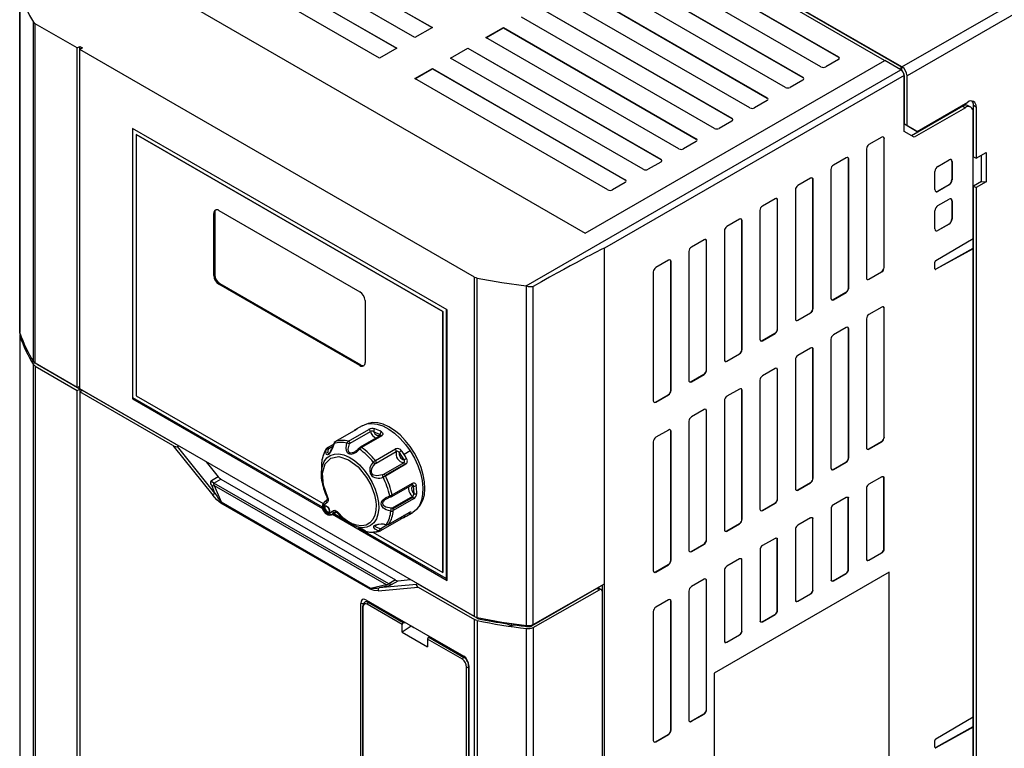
# Model space of a CAD drawing. Header units: millimetres. Extents: x 0 to 838, y 0 to 648.
# Tile 13 of 15: x 586 to 724, y 407 to 509. Entities that reach past the tile are written whole.
import ezdxf

# ---------------------------------------------------------------- set-up
doc = ezdxf.new("R2010")
doc.units = ezdxf.units.MM
doc.header["$LTSCALE"] = 3

msp = doc.modelspace()

# ---------------------------------------------------------------- linework, layer by layer
for p, q in [((709.253, 502.133), (639.25, 542.545)), ((639.25, 542.514), (709.253, 502.102)), ((706.838, 503.037), (640.812, 541.153)), ((709.253, 502.133), (756.276, 529.278)), ((756.958, 528.039), (709.96, 500.908)), ((616.951, 523.141), (643.821, 507.629)), ((616.951, 523.11), (643.794, 507.614)), ((641.396, 506.229), (614.526, 521.741)), ((612.001, 520.283), (638.871, 504.772)), ((612.001, 520.252), (638.844, 504.756)), ((636.446, 503.371), (609.576, 518.883)), ((673.52, 519.059), (700.39, 503.547)), ((673.52, 519.028), (700.39, 503.516)), ((697.964, 502.147), (671.094, 517.659)), ((599.093, 517.073), (665.123, 478.955)), ((668.57, 516.201), (695.44, 500.69)), ((668.57, 516.17), (695.44, 500.659)), ((693.014, 499.289), (666.144, 514.801)), ((663.62, 513.344), (690.49, 497.832)), ((663.62, 513.313), (690.49, 497.801)), ((586.328, 512.436), (586.328, 465.121)), ((586.348, 465.007), (586.348, 512.359)), ((688.065, 496.432), (661.195, 511.944)), ((658.67, 510.487), (685.54, 494.975)), ((658.67, 510.455), (685.54, 494.944)), ((683.115, 493.575), (656.245, 509.086)), ((588.262, 461.028), (588.262, 508.383)), ((594.348, 504.79), (588.496, 508.168)), ((588.496, 460.813), (588.496, 508.168)), ((643.821, 507.629), (641.396, 506.229)), ((651.295, 506.229), (653.721, 507.629)), ((651.322, 506.213), (653.721, 507.598)), ((653.721, 507.629), (680.591, 492.117)), ((653.721, 507.598), (653.721, 507.629)), ((653.721, 507.598), (680.591, 492.086)), ((678.165, 490.717), (651.295, 506.229)), ((594.348, 504.79), (594.702, 504.994)), ((594.702, 504.994), (595.055, 504.79)), ((594.702, 504.586), (594.702, 504.994)), ((594.348, 457.435), (594.348, 504.79)), ((595.055, 504.79), (594.702, 504.586)), ((649.698, 472.837), (594.702, 504.586)), ((594.702, 457.231), (594.702, 504.586)), ((638.871, 504.772), (636.446, 503.371)), ((646.345, 503.371), (648.771, 504.772)), ((646.372, 503.356), (648.771, 504.741)), ((648.771, 504.772), (675.641, 489.26)), ((648.771, 504.741), (648.771, 504.772)), ((648.771, 504.741), (675.641, 489.229)), ((700.39, 503.516), (700.39, 503.547)), ((673.215, 487.86), (646.345, 503.371)), ((665.123, 478.955), (706.842, 503.039)), ((700.39, 503.167), (698.622, 502.147)), ((709.087, 501.743), (706.842, 503.039)), ((708.859, 501.874), (709.253, 502.102)), ((709.253, 501.615), (709.253, 502.102)), ((641.396, 500.514), (643.821, 501.914)), ((641.423, 500.499), (643.821, 501.883)), ((643.821, 501.914), (670.691, 486.403)), ((643.821, 501.883), (643.821, 501.914)), ((643.821, 501.883), (670.691, 486.371)), ((656.883, 471.606), (709.087, 501.743)), ((709.536, 500.965), (667.817, 476.881)), ((709.253, 501.615), (709.278, 501.583)), ((709.536, 493.151), (709.536, 500.965)), ((709.96, 493.967), (709.96, 500.908)), ((668.266, 485.002), (641.396, 500.514)), ((695.44, 500.31), (693.672, 499.289)), ((695.44, 500.659), (695.44, 500.69)), ((709.607, 500.704), (709.536, 500.663)), ((709.607, 494.171), (709.607, 500.704)), ((690.49, 497.453), (688.722, 496.432)), ((690.49, 497.801), (690.49, 497.832)), ((717.739, 496.661), (710.597, 492.538)), ((711.375, 493.151), (718.446, 497.233)), ((717.739, 496.661), (718.092, 496.457)), ((718.842, 496.531), (718.488, 496.735)), ((719.223, 489.591), (719.223, 496.783)), ((719.223, 496.783), (719.577, 496.579)), ((718.092, 496.457), (710.95, 492.334)), ((719.153, 478.232), (719.153, 495.851)), ((719.577, 496.579), (719.577, 489.394)), ((685.54, 494.595), (683.773, 493.575)), ((685.54, 494.944), (685.54, 494.975)), ((709.607, 494.171), (709.96, 493.967)), ((709.744, 494.092), (709.607, 494.171)), ((709.744, 494.087), (709.744, 494.092)), ((709.744, 494.092), (709.748, 494.09)), ((709.748, 494.09), (709.744, 494.087)), ((709.748, 494.09), (711.021, 493.355)), ((709.96, 493.967), (711.375, 493.151)), ((645.896, 468.251), (602.056, 493.559)), ((602.056, 493.559), (602.056, 455.835)), ((602.07, 456.007), (602.07, 493.551)), ((602.551, 492.702), (602.565, 492.71)), ((645.26, 468.046), (602.551, 492.702)), ((602.551, 492.702), (602.551, 456.284)), ((602.565, 492.71), (645.274, 468.055)), ((710.95, 492.334), (709.536, 493.151)), ((711.021, 493.355), (711.375, 493.151)), ((680.591, 491.738), (678.823, 490.717)), ((680.591, 492.086), (680.591, 492.117)), ((706.425, 492.335), (704.657, 491.314)), ((706.751, 474.182), (706.751, 492.146)), ((706.751, 492.146), (706.778, 492.13)), ((706.778, 474.166), (706.778, 492.13)), ((704.303, 490.702), (704.303, 472.738)), ((719.577, 489.394), (720.991, 490.21)), ((720.355, 486.175), (720.355, 489.843)), ((720.991, 490.21), (720.991, 486.127)), ((675.641, 488.88), (673.873, 487.86)), ((675.641, 489.229), (675.641, 489.26)), ((701.475, 489.477), (699.707, 488.457)), ((701.802, 471.325), (701.802, 489.288)), ((701.802, 489.288), (701.829, 489.273)), ((701.829, 471.309), (701.829, 489.273)), ((714.265, 488.275), (715.82, 489.173)), ((716.207, 488.949), (716.207, 486.418)), ((716.207, 488.949), (716.234, 488.934)), ((716.234, 488.934), (716.234, 486.403)), ((719.223, 489.591), (719.577, 489.394)), ((699.354, 487.844), (699.354, 469.88)), ((713.85, 485.026), (713.85, 487.557)), ((670.691, 486.023), (668.923, 485.002)), ((670.691, 486.371), (670.691, 486.403)), ((696.525, 486.62), (694.758, 485.599)), ((696.852, 468.467), (696.852, 486.431)), ((696.852, 486.431), (696.879, 486.416)), ((696.879, 468.452), (696.879, 486.416)), ((715.793, 485.701), (714.238, 484.802)), ((715.82, 485.685), (714.265, 484.787)), ((715.793, 485.701), (715.82, 485.685)), ((716.207, 486.418), (716.234, 486.403)), ((720.355, 486.175), (719.223, 485.522)), ((720.991, 486.127), (719.577, 485.311)), ((720.355, 486.175), (720.991, 486.127)), ((694.404, 484.987), (694.404, 467.023)), ((714.238, 484.802), (714.265, 484.787)), ((719.223, 404.67), (719.223, 485.522)), ((719.223, 485.522), (719.577, 485.311)), ((719.577, 485.311), (719.577, 404.474)), ((691.576, 483.762), (689.808, 482.742)), ((691.902, 465.61), (691.902, 483.574)), ((691.902, 483.574), (691.929, 483.558)), ((691.929, 465.594), (691.929, 483.558)), ((714.265, 482.805), (715.82, 483.702)), ((716.207, 483.479), (716.207, 480.947)), ((716.207, 483.479), (716.234, 483.463)), ((716.234, 483.463), (716.234, 480.932)), ((613.37, 481.72), (613.511, 481.802)), ((613.37, 473.065), (613.37, 481.72)), ((613.511, 481.802), (613.511, 473.147)), ((614.077, 482.129), (633.734, 470.781)), ((689.454, 482.129), (689.454, 464.165)), ((713.85, 479.555), (713.85, 482.087)), ((686.626, 480.905), (684.858, 479.884)), ((686.952, 462.752), (686.952, 480.716)), ((686.952, 480.716), (686.979, 480.701)), ((686.979, 462.737), (686.979, 480.701)), ((715.793, 480.23), (714.238, 479.332)), ((715.82, 480.214), (714.265, 479.316)), ((715.793, 480.23), (715.82, 480.214)), ((716.207, 480.947), (716.234, 480.932)), ((684.504, 479.272), (684.504, 461.308)), ((714.238, 479.332), (714.265, 479.316)), ((681.676, 478.047), (679.908, 477.027)), ((682.003, 459.895), (682.003, 477.859)), ((682.003, 477.859), (682.03, 477.843)), ((682.03, 459.879), (682.03, 477.843)), ((713.988, 475.147), (719.153, 478.232)), ((719.126, 478.216), (719.126, 476.809)), ((667.817, 430.045), (667.817, 476.881)), ((679.555, 476.415), (679.555, 458.451)), ((719.126, 476.809), (713.961, 473.932)), ((719.153, 476.794), (713.988, 473.917)), ((719.153, 476.794), (719.126, 476.809)), ((719.153, 411.521), (719.153, 476.794)), ((676.726, 475.19), (674.959, 474.169)), ((677.053, 457.037), (677.053, 475.001)), ((677.053, 475.001), (677.08, 474.986)), ((677.08, 457.022), (677.08, 474.986)), ((713.849, 474), (713.849, 474.904)), ((674.605, 473.557), (674.605, 455.593)), ((704.63, 472.549), (706.398, 473.57)), ((704.657, 472.534), (706.425, 473.554)), ((706.398, 473.57), (706.425, 473.554)), ((706.751, 474.182), (706.778, 474.166)), ((713.961, 473.932), (713.988, 473.917)), ((613.511, 473.147), (613.37, 473.065)), ((614.218, 471.922), (614.077, 471.84)), ((614.218, 471.922), (633.876, 460.574)), ((649.698, 425.483), (649.698, 472.837)), ((650.069, 425.347), (650.069, 472.702)), ((704.63, 472.549), (704.657, 472.534)), ((633.734, 460.492), (614.077, 471.84)), ((656.961, 471.594), (656.883, 471.606)), ((656.961, 424.242), (656.961, 471.594)), ((657.86, 424.396), (657.86, 471.538)), ((699.68, 469.692), (701.448, 470.712)), ((699.707, 469.676), (701.475, 470.697)), ((701.448, 470.712), (701.475, 470.697)), ((701.802, 471.325), (701.829, 471.309)), ((634.441, 469.556), (634.441, 460.901)), ((699.68, 469.692), (699.707, 469.676)), ((645.26, 468.046), (645.274, 468.055)), ((645.26, 431.629), (645.26, 468.046)), ((645.274, 468.055), (645.274, 431.637)), ((645.769, 468.324), (645.769, 430.78)), ((645.896, 430.526), (645.896, 468.251)), ((694.731, 466.834), (696.498, 467.855)), ((694.758, 466.819), (696.525, 467.839)), ((696.498, 467.855), (696.525, 467.839)), ((696.852, 468.467), (696.879, 468.452)), ((706.425, 468.655), (704.657, 467.634)), ((706.751, 450.502), (706.751, 468.466)), ((706.751, 468.466), (706.778, 468.451)), ((706.778, 450.487), (706.778, 468.451)), ((694.731, 466.834), (694.758, 466.819)), ((704.303, 467.022), (704.303, 449.058)), ((586.348, 465.007), (586.332, 465.121)), ((691.902, 465.61), (691.929, 465.594)), ((701.475, 465.797), (699.707, 464.777)), ((701.802, 447.645), (701.802, 465.609)), ((701.802, 465.609), (701.829, 465.593)), ((701.829, 447.629), (701.829, 465.593)), ((586.328, 464.704), (586.328, 385.191)), ((586.348, 464.59), (586.348, 385.076)), ((689.781, 463.977), (691.549, 464.997)), ((689.781, 463.977), (689.808, 463.961)), ((689.808, 463.961), (691.576, 464.982)), ((691.549, 464.997), (691.576, 464.982)), ((699.354, 464.165), (699.354, 446.201)), ((586.924, 463.345), (586.924, 463.554)), ((587.052, 463.272), (586.924, 463.345)), ((686.952, 462.752), (686.979, 462.737)), ((696.525, 462.94), (694.758, 461.919)), ((696.852, 444.787), (696.852, 462.751)), ((696.852, 462.751), (696.879, 462.736)), ((696.879, 444.772), (696.879, 462.736)), ((684.831, 461.119), (686.599, 462.14)), ((684.831, 461.119), (684.858, 461.104)), ((684.858, 461.104), (686.626, 462.124)), ((686.599, 462.14), (686.626, 462.124)), ((694.404, 461.307), (694.404, 443.343)), ((588.262, 380.783), (588.262, 460.611)), ((594.348, 457.435), (588.496, 460.813)), ((588.496, 460.397), (588.496, 380.568)), ((588.496, 460.397), (594.348, 457.018)), ((588.85, 460.601), (588.85, 460.609)), ((594.702, 457.222), (588.85, 460.601)), ((633.876, 460.574), (633.734, 460.492)), ((682.003, 459.895), (682.03, 459.879)), ((691.576, 460.083), (689.808, 459.062)), ((691.902, 441.93), (691.902, 459.894)), ((691.902, 459.894), (691.929, 459.878)), ((691.929, 441.915), (691.929, 459.878)), ((679.881, 458.262), (681.649, 459.283)), ((679.881, 458.262), (679.908, 458.246)), ((679.908, 458.246), (681.676, 459.267)), ((681.649, 459.283), (681.676, 459.267)), ((689.454, 458.45), (689.454, 440.486)), ((594.348, 457.435), (594.702, 457.639)), ((594.348, 457.018), (594.702, 457.222)), ((594.348, 369.364), (594.348, 457.018)), ((594.687, 457.631), (594.702, 457.622)), ((649.698, 425.483), (594.702, 457.231)), ((594.702, 457.222), (594.702, 456.814)), ((595.055, 457.018), (594.702, 456.814)), ((608.447, 449.288), (595.055, 457.018)), ((677.053, 457.037), (677.08, 457.022)), ((686.626, 457.225), (684.858, 456.205)), ((686.952, 439.073), (686.952, 457.037)), ((686.952, 457.037), (686.979, 457.021)), ((686.979, 439.057), (686.979, 457.021)), ((594.702, 456.814), (594.702, 369.16)), ((607.669, 449.329), (594.702, 456.814)), ((602.211, 455.925), (602.056, 455.835)), ((602.056, 455.835), (628.533, 440.55)), ((628.498, 440.75), (602.07, 456.007)), ((602.551, 456.284), (628.602, 441.245)), ((674.932, 455.405), (676.699, 456.425)), ((674.959, 455.389), (676.726, 456.41)), ((676.699, 456.425), (676.726, 456.41)), ((684.504, 455.592), (684.504, 437.628)), ((674.932, 455.405), (674.959, 455.389)), ((681.676, 454.368), (679.908, 453.347)), ((682.003, 436.215), (682.003, 454.179)), ((682.003, 454.179), (682.03, 454.164)), ((682.03, 436.2), (682.03, 454.164)), ((679.555, 452.735), (679.555, 434.771)), ((633.138, 451.536), (630.315, 449.906)), ((632.126, 449.949), (634.949, 451.579)), ((634.053, 452.102), (633.204, 451.612)), ((676.726, 451.51), (674.959, 450.49)), ((632.377, 449.666), (635.2, 451.296)), ((636.592, 450.743), (633.769, 449.113)), ((636.763, 450.715), (633.939, 449.085)), ((635.645, 451.299), (636.516, 450.884)), ((677.053, 433.358), (677.053, 451.322)), ((677.053, 451.322), (677.08, 451.306)), ((677.08, 433.342), (677.08, 451.306)), ((706.751, 450.502), (706.778, 450.487)), ((607.669, 449.329), (613.215, 442.429)), ((608.305, 449.206), (608.447, 449.288)), ((613.534, 442.702), (608.305, 449.206)), ((608.434, 449.304), (608.447, 449.288)), ((630.049, 449.506), (629.179, 449.004)), ((629.406, 448.927), (629.965, 449.25)), ((635.886, 447.252), (638.71, 448.882)), ((674.605, 449.877), (674.605, 431.914)), ((704.63, 448.869), (706.398, 449.89)), ((704.63, 448.869), (704.657, 448.854)), ((704.657, 448.854), (706.425, 449.874)), ((706.398, 449.89), (706.425, 449.874)), ((635.98, 446.895), (638.803, 448.525)), ((639.189, 448.368), (639.541, 447.854)), ((639.541, 447.854), (639.859, 447.333)), ((640.734, 448.582), (639.886, 448.092)), ((701.802, 447.645), (701.829, 447.629)), ((612.297, 447.074), (613.983, 444.976)), ((639.83, 446.937), (637.007, 445.308)), ((640.077, 446.773), (637.254, 445.144)), ((640.105, 446.725), (637.281, 445.095)), ((640.105, 446.725), (640.077, 446.773)), ((699.68, 446.012), (701.448, 447.033)), ((699.68, 446.012), (699.707, 445.996)), ((699.707, 445.996), (701.475, 447.017)), ((701.448, 447.033), (701.475, 447.017)), ((613.983, 444.976), (613.036, 444.429)), ((613.39, 444.116), (614.337, 444.662)), ((614.337, 444.662), (638.707, 430.594)), ((628.36, 445.673), (628.36, 445.343)), ((634.658, 444.896), (635.23, 443.871)), ((637.254, 445.144), (637.281, 445.095)), ((696.852, 444.787), (696.879, 444.772)), ((706.425, 444.975), (704.657, 443.955)), ((706.727, 434.824), (706.727, 444.922)), ((706.727, 444.922), (706.754, 444.907)), ((706.754, 434.808), (706.754, 444.907)), ((613.534, 442.702), (613.125, 443.675)), ((637.76, 430.047), (613.39, 444.116)), ((613.408, 443.792), (614.38, 441.474)), ((613.408, 443.792), (637.388, 429.949)), ((638.17, 442.252), (640.993, 443.882)), ((638.224, 442.46), (641.047, 444.09)), ((641.015, 443.901), (641.057, 443.889)), ((641.153, 443.714), (641.229, 442.665)), ((694.731, 443.155), (696.498, 444.175)), ((694.731, 443.155), (694.758, 443.139)), ((694.758, 443.139), (696.525, 444.16)), ((696.498, 444.175), (696.525, 444.16)), ((704.328, 443.506), (704.328, 433.408)), ((637.516, 441.979), (637.957, 442.172)), ((637.538, 441.952), (637.707, 442.041)), ((641.045, 442.259), (638.221, 440.629)), ((641.131, 442.159), (638.308, 440.529)), ((641.206, 441.904), (638.383, 440.274)), ((691.902, 441.93), (691.929, 441.915)), ((701.475, 442.118), (699.707, 441.097)), ((701.777, 431.966), (701.777, 442.065)), ((701.777, 442.065), (701.804, 442.049)), ((701.804, 431.951), (701.804, 442.049)), ((635.163, 429.299), (614.345, 441.318)), ((614.38, 441.474), (635.199, 429.456)), ((628.743, 440.939), (628.713, 440.91)), ((629.105, 441.352), (628.717, 441.042)), ((629.129, 441.709), (628.744, 441.401)), ((628.843, 440.872), (628.886, 440.909)), ((629.129, 441.709), (629.154, 441.726)), ((689.781, 440.297), (691.549, 441.318)), ((689.808, 440.282), (691.576, 441.302)), ((691.549, 441.318), (691.576, 441.302)), ((699.378, 440.649), (699.378, 430.551)), ((628.982, 440.337), (628.911, 440.296)), ((629.417, 440.068), (629.389, 440.047)), ((629.422, 439.963), (629.393, 439.934)), ((629.473, 439.874), (629.86, 440.184)), ((629.78, 439.693), (630.447, 440.078)), ((629.853, 439.75), (629.785, 439.696)), ((630.421, 440.078), (629.853, 439.75)), ((630.235, 440.055), (629.853, 439.75)), ((629.899, 439.762), (645.896, 430.526)), ((631.6, 438.959), (630.054, 439.852)), ((630.435, 440.081), (630.421, 440.078)), ((630.504, 440.043), (630.537, 440.124)), ((639.422, 439.075), (636.598, 437.445)), ((637.734, 438.347), (640.557, 439.977)), ((637.769, 438.38), (640.592, 440.01)), ((639.422, 439.075), (639.47, 439.112)), ((640.204, 439.488), (641.052, 439.978)), ((686.952, 439.073), (686.979, 439.057)), ((689.781, 440.297), (689.808, 440.282)), ((696.525, 439.26), (694.758, 438.24)), ((696.827, 429.109), (696.827, 439.207)), ((696.827, 439.207), (696.854, 439.192)), ((696.854, 429.093), (696.854, 439.192)), ((632.352, 438.428), (632.638, 438.263)), ((632.506, 438.342), (632.352, 438.428)), ((645.769, 430.78), (633.538, 437.84)), ((637.64, 438.31), (636.645, 437.735)), ((684.831, 437.44), (686.599, 438.46)), ((684.858, 437.424), (686.626, 438.445)), ((686.599, 438.46), (686.626, 438.445)), ((694.429, 437.792), (694.429, 427.693)), ((635.512, 437.256), (645.26, 431.629)), ((636.598, 437.445), (636.493, 437.406)), ((684.831, 437.44), (684.858, 437.424)), ((691.576, 436.403), (689.808, 435.382)), ((691.877, 426.252), (691.877, 436.35)), ((691.877, 436.35), (691.904, 436.334)), ((691.904, 426.236), (691.904, 436.334)), ((679.881, 434.582), (681.649, 435.603)), ((679.908, 434.567), (681.676, 435.587)), ((681.649, 435.603), (681.676, 435.587)), ((682.003, 436.215), (682.03, 436.2)), ((689.479, 434.934), (689.479, 424.836)), ((679.881, 434.582), (679.908, 434.567)), ((686.626, 433.545), (684.858, 432.525)), ((704.63, 433.355), (706.398, 434.376)), ((704.657, 433.34), (706.425, 434.36)), ((706.398, 434.376), (706.425, 434.36)), ((706.727, 434.824), (706.754, 434.808)), ((674.932, 431.725), (676.699, 432.745)), ((674.959, 431.709), (676.726, 432.73)), ((676.699, 432.745), (676.726, 432.73)), ((677.053, 433.358), (677.08, 433.342)), ((686.928, 423.394), (686.928, 433.492)), ((686.928, 433.492), (686.955, 433.477)), ((686.955, 423.379), (686.955, 433.477)), ((704.63, 433.355), (704.657, 433.34)), ((645.26, 431.629), (645.274, 431.637)), ((645.769, 430.78), (645.896, 430.853)), ((645.829, 430.814), (645.896, 430.775)), ((674.932, 431.725), (674.959, 431.709)), ((707.485, 431.706), (683.09, 417.623)), ((684.529, 432.077), (684.529, 421.978)), ((699.68, 430.498), (701.448, 431.518)), ((699.707, 430.482), (701.475, 431.503)), ((701.448, 431.518), (701.475, 431.503)), ((701.777, 431.966), (701.804, 431.951)), ((707.459, 379.055), (707.459, 431.691)), ((707.485, 379.039), (707.485, 431.706)), ((635.199, 429.456), (637.388, 429.949)), ((636.293, 429.106), (641.839, 429.602)), ((641.627, 429.97), (636.399, 429.502)), ((637.318, 429.709), (636.399, 429.502)), ((638.707, 430.594), (637.76, 430.047)), ((638.113, 429.952), (639.06, 430.499)), ((639.06, 430.499), (640.747, 430.65)), ((641.768, 430.051), (641.627, 429.97)), ((641.781, 430.053), (641.768, 430.051)), ((650.051, 425.27), (641.768, 430.051)), ((641.839, 429.602), (649.698, 425.066)), ((666.756, 429.424), (657.656, 424.171)), ((657.86, 424.396), (667.817, 430.045)), ((667.103, 429.223), (666.756, 429.424)), ((667.356, 429.247), (667.006, 429.448)), ((667.463, 429.844), (667.463, 366.55)), ((667.817, 350.015), (667.817, 430.045)), ((681.676, 430.688), (679.908, 429.668)), ((682.003, 412.536), (682.003, 430.499)), ((682.003, 430.499), (682.03, 430.484)), ((682.03, 412.52), (682.03, 430.484)), ((699.68, 430.498), (699.707, 430.482)), ((657.86, 423.979), (667.103, 429.223)), ((667.46, 429.017), (667.46, 366.144)), ((679.555, 429.055), (679.555, 411.091)), ((694.731, 427.64), (696.498, 428.661)), ((694.758, 427.625), (696.525, 428.645)), ((696.498, 428.661), (696.525, 428.645)), ((696.827, 429.109), (696.854, 429.093)), ((633.845, 403.761), (633.845, 427.309)), ((634.208, 427.265), (633.845, 427.309)), ((634.1, 426.87), (634.099, 426.859)), ((634.099, 426.859), (634.099, 403.824)), ((634.157, 426.778), (634.158, 403.742)), ((634.706, 427.56), (634.541, 427.538)), ((634.549, 427.85), (648.193, 419.974)), ((635.134, 427.512), (634.705, 427.56)), ((639.603, 424.399), (634.726, 427.215)), ((639.745, 424.644), (634.867, 427.46)), ((634.94, 427.479), (639.817, 424.663)), ((634.94, 427.479), (635.253, 427.444)), ((676.726, 427.831), (674.959, 426.81)), ((677.053, 409.678), (677.053, 427.642)), ((677.053, 427.642), (677.08, 427.626)), ((677.08, 409.663), (677.08, 427.626)), ((694.731, 427.64), (694.758, 427.625)), ((650.051, 425.351), (650.051, 425.27)), ((650.237, 425.202), (650.237, 425.316)), ((674.605, 426.198), (674.605, 408.234)), ((689.781, 424.783), (691.549, 425.803)), ((689.808, 424.767), (691.576, 425.788)), ((691.549, 425.803), (691.576, 425.788)), ((691.877, 426.252), (691.904, 426.236)), ((639.603, 423.322), (639.603, 424.399)), ((640.876, 424.134), (639.603, 423.322)), ((639.817, 424.663), (640.134, 424.626)), ((640.876, 424.134), (640.876, 424.198)), ((641.23, 423.93), (640.876, 424.134)), ((641.282, 423.963), (641.23, 423.93)), ((649.698, 345.237), (649.698, 425.066)), ((650.069, 424.93), (650.069, 345.102)), ((654.235, 424.488), (654.235, 424.619)), ((654.806, 424.158), (654.235, 424.488)), ((654.806, 424.575), (654.806, 424.158)), ((655.146, 424.354), (654.806, 424.158)), ((655.146, 424.493), (655.146, 424.354)), ((657.205, 424.231), (657.205, 424.092)), ((657.656, 424.171), (657.656, 424.308)), ((657.86, 423.979), (657.86, 344.466)), ((689.781, 424.783), (689.808, 424.767)), ((639.603, 423.322), (643.139, 421.281)), ((648.158, 419.787), (643.28, 422.603)), ((643.353, 422.622), (648.231, 419.806)), ((643.669, 422.585), (643.353, 422.622)), ((656.961, 344.312), (656.961, 423.825)), ((684.831, 421.925), (686.599, 422.946)), ((684.858, 421.91), (686.626, 422.93)), ((686.599, 422.946), (686.626, 422.93)), ((686.928, 423.394), (686.955, 423.379)), ((648.016, 419.542), (643.139, 422.358)), ((643.139, 422.358), (643.139, 421.281)), ((684.831, 421.925), (684.858, 421.91)), ((648.43, 419.782), (648.231, 419.806)), ((648.585, 395.413), (648.585, 418.449)), ((648.866, 418.448), (648.866, 395.413)), ((648.897, 418.445), (648.866, 418.448)), ((648.897, 418.619), (648.897, 395.071)), ((683.09, 417.623), (683.09, 364.956)), ((679.881, 410.903), (681.649, 411.923)), ((679.908, 410.887), (681.676, 411.908)), ((681.649, 411.923), (681.676, 411.908)), ((682.003, 412.536), (682.03, 412.52)), ((679.881, 410.903), (679.908, 410.887)), ((713.988, 408.436), (719.153, 411.521)), ((719.126, 411.505), (719.126, 410.098)), ((674.932, 408.045), (676.699, 409.066)), ((674.959, 408.03), (676.726, 409.05)), ((676.699, 409.066), (676.726, 409.05)), ((677.053, 409.678), (677.08, 409.663)), ((719.126, 410.098), (713.961, 407.221)), ((719.153, 410.082), (713.988, 407.205)), ((719.153, 410.082), (719.126, 410.098)), ((719.153, 389.606), (719.153, 410.082)), ((674.932, 408.045), (674.959, 408.03)), ((713.849, 407.288), (713.849, 408.192)), ((713.961, 407.221), (713.988, 407.205))]:
    msp.add_line(p, q)
at = {"flags": 128}
for points in [[(716.234, 488.934), (716.196, 489.117), (716.087, 489.221), (715.962, 489.228), (715.82, 489.173)], [(716.207, 488.949), (716.169, 489.133), (716.121, 489.179)], [(713.85, 485.026), (713.888, 484.843), (713.997, 484.739), (714.122, 484.732), (714.265, 484.787)], [(713.91, 484.812), (713.97, 484.755), (714.095, 484.748), (714.238, 484.802)], [(716.234, 483.463), (716.196, 483.646), (716.087, 483.75), (715.962, 483.757), (715.82, 483.702)], [(716.207, 483.479), (716.169, 483.662), (716.121, 483.708)], [(713.85, 479.555), (713.888, 479.372), (713.997, 479.268), (714.122, 479.261), (714.265, 479.316)], [(713.91, 479.341), (713.97, 479.284), (714.095, 479.277), (714.238, 479.332)], [(650.069, 472.702), (653.481, 472.078), (656.883, 471.606)], [(588.496, 460.397), (588.358, 460.496), (588.262, 460.611)], [(633.222, 451.623), (633.152, 451.556), (633.133, 451.506)], [(633.222, 451.623), (633.321, 451.673), (633.337, 451.668), (633.315, 451.649), (633.274, 451.619), (633.214, 451.581), (633.138, 451.536)], [(634.053, 452.102), (634.057, 452.105), (634.679, 452.353), (635.379, 452.43), (636.137, 452.334), (636.934, 452.068), (637.747, 451.639), (638.556, 451.058), (639.337, 450.342), (640.07, 449.509), (640.734, 448.582)], [(641.656, 440.475), (641.759, 440.563), (642.19, 441.074), (642.509, 441.719), (642.709, 442.482), (642.785, 443.343), (642.733, 444.28), (642.556, 445.267), (642.258, 446.28), (641.847, 447.292), (641.333, 448.276), (640.73, 449.208), (640.054, 450.063), (639.322, 450.818), (638.553, 451.455), (637.768, 451.956), (636.986, 452.308), (636.228, 452.503), (635.513, 452.535), (634.861, 452.404), (634.786, 452.377)], [(636.516, 450.884), (636.591, 450.847), (636.612, 450.82), (636.621, 450.786), (636.617, 450.769)], [(636.763, 450.715), (636.687, 450.751), (636.619, 450.754), (636.594, 450.739)], [(636.625, 450.77), (636.626, 450.77), (636.608, 450.75)], [(636.729, 451.251), (636.878, 451.124), (636.932, 450.972), (636.923, 450.901), (636.891, 450.832), (636.837, 450.769), (636.763, 450.715)], [(629.049, 448.889), (628.845, 448.55), (628.753, 448.321)], [(630.125, 449.629), (629.907, 448.998), (629.689, 448.556), (629.499, 448.268), (629.338, 448.098), (629.202, 448.031), (629.092, 448.079), (629.013, 448.285), (628.988, 448.721)], [(628.988, 448.721), (629.012, 448.824), (629.04, 448.869)], [(629.212, 449.016), (629.111, 448.954), (629.033, 448.864)], [(629.422, 448.248), (629.371, 448.218), (629.319, 448.225), (629.279, 448.348), (629.337, 448.839)], [(629.337, 448.839), (629.36, 448.888), (629.406, 448.927)], [(630.084, 449.596), (630.087, 449.615), (630.125, 449.629)], [(630.264, 449.862), (630.266, 449.867), (630.315, 449.906)], [(633.672, 448.832), (633.188, 448.384), (632.77, 448.166), (632.441, 448.108), (632.176, 448.166), (631.977, 448.328), (631.844, 448.608), (631.803, 449.046), (631.91, 449.672)], [(632.976, 448.436), (632.63, 448.304), (632.46, 448.292), (632.321, 448.327), (632.214, 448.409), (632.144, 448.532), (632.107, 448.846), (632.291, 449.566)], [(632.291, 449.566), (632.326, 449.624), (632.377, 449.666)], [(633.589, 448.957), (633.311, 448.672), (633.005, 448.452)], [(633.782, 449.116), (633.796, 449.124), (633.864, 449.121), (633.939, 449.085)], [(628.36, 445.343), (628.373, 445.705), (628.497, 446.461), (628.749, 447.103), (629.121, 447.611), (629.599, 447.967), (630.169, 448.159), (630.812, 448.181), (631.506, 448.033), (632.227, 447.719), (632.953, 447.25), (633.659, 446.641), (634.322, 445.912), (634.919, 445.089), (635.431, 444.197), (635.842, 443.266), (636.136, 442.329), (636.305, 441.414), (636.342, 440.554), (636.248, 439.776), (636.024, 439.106), (635.678, 438.567), (635.222, 438.176), (634.671, 437.946), (634.043, 437.885), (633.359, 437.996), (632.642, 438.273), (632.506, 438.342)], [(629.268, 442.086), (628.657, 443.839), (628.519, 445.479), (628.872, 446.79), (629.669, 447.599), (630.807, 447.799), (632.134, 447.365), (633.477, 446.353), (634.658, 444.896)], [(640.734, 448.582), (641.313, 447.586), (641.79, 446.549), (642.152, 445.498), (642.39, 444.461), (642.496, 443.467), (642.469, 442.543), (642.309, 441.713), (642.021, 441.001), (641.611, 440.425), (641.091, 440.001), (641.052, 439.978)], [(636.879, 445.247), (636.075, 445.108), (635.685, 445.192), (635.541, 445.278), (635.42, 445.409), (635.348, 445.573), (635.328, 445.76), (635.405, 446.119), (635.59, 446.467), (635.869, 446.809)], [(635.869, 446.809), (635.922, 446.857), (635.98, 446.895)], [(628.468, 444.215), (628.381, 444.861), (628.36, 445.343)], [(637.007, 445.308), (636.945, 445.275), (636.879, 445.247)], [(706.425, 444.975), (706.477, 445.001), (706.529, 445.017), (706.578, 445.023), (706.624, 445.019), (706.665, 445.005), (706.701, 444.981), (706.731, 444.948), (706.754, 444.907)], [(613.036, 444.429), (612.956, 444.356), (612.911, 444.251), (612.905, 444.141), (612.929, 444.024), (613.125, 443.675)], [(613.39, 444.116), (613.207, 444.249), (613.036, 444.429)], [(613.39, 444.116), (613.361, 444.089), (613.346, 444.057), (613.345, 443.976), (613.361, 443.888), (613.408, 443.792)], [(635.23, 443.871), (635.758, 442.457), (635.869, 441.989), (635.944, 441.531), (635.985, 441.087), (635.965, 440.31), (635.82, 439.623), (635.535, 439.012), (635.116, 438.545), (634.584, 438.253), (633.972, 438.147), (633.261, 438.233), (633.115, 438.273), (632.968, 438.321), (632.82, 438.377), (632.67, 438.441), (632.662, 438.445), (632.587, 438.479), (631.999, 438.811), (631.481, 439.192), (630.537, 440.124)], [(641.047, 444.09), (641.213, 444.14), (641.298, 444.132), (641.374, 444.101), (641.504, 443.97), (641.574, 443.76)], [(641.055, 443.885), (641.092, 443.873), (641.123, 443.844), (641.143, 443.81), (641.153, 443.714)], [(614.345, 441.318), (613.808, 441.763), (613.215, 442.429)], [(629.268, 442.086), (629.22, 442.073), (629.188, 442.069), (629.172, 442.074), (629.173, 442.086)], [(638.03, 440.208), (637.4, 440.389), (637.003, 440.632), (636.786, 440.893), (636.705, 441.164), (636.746, 441.448), (636.923, 441.749), (637.281, 442.061), (637.876, 442.332)], [(638.09, 440.599), (637.339, 440.76), (637.051, 440.946), (636.956, 441.077), (636.917, 441.22), (636.935, 441.373), (637.009, 441.533), (637.263, 441.808), (637.538, 441.952)], [(641.045, 442.259), (641.09, 442.213), (641.131, 442.159)], [(701.475, 442.118), (701.528, 442.144), (701.579, 442.16), (701.628, 442.166), (701.674, 442.162), (701.715, 442.148), (701.751, 442.124), (701.781, 442.091), (701.804, 442.049)], [(628.717, 441.042), (628.653, 440.988), (628.606, 440.909), (628.579, 440.811), (628.573, 440.696), (628.588, 440.571), (628.624, 440.439), (628.679, 440.308), (628.75, 440.182)], [(629.393, 439.934), (629.269, 439.889), (629.117, 439.922), (628.958, 440.027), (628.814, 440.19), (628.707, 440.388), (628.65, 440.592), (628.652, 440.775), (628.713, 440.91)], [(628.743, 440.939), (628.866, 440.984), (629.018, 440.952), (629.177, 440.847), (629.321, 440.684), (629.429, 440.486), (629.485, 440.281), (629.483, 440.098), (629.422, 439.963)], [(628.888, 440.908), (628.897, 440.915), (628.982, 440.922), (629.02, 440.907)], [(629.02, 440.907), (629.087, 440.882), (629.209, 440.787), (629.323, 440.648), (629.41, 440.481), (629.457, 440.312), (629.458, 440.171), (629.424, 440.078), (629.417, 440.068)], [(638.221, 440.629), (638.159, 440.604), (638.09, 440.599)], [(638.308, 440.529), (638.267, 440.583), (638.221, 440.629)], [(628.669, 440.225), (628.704, 440.152), (628.766, 440.076)], [(628.75, 440.182), (628.835, 440.067), (628.929, 439.968), (629.03, 439.888), (629.132, 439.833), (629.232, 439.803), (629.324, 439.8), (629.406, 439.824), (629.473, 439.874)], [(628.766, 440.076), (628.944, 439.864), (629.251, 439.669), (629.518, 439.62), (629.746, 439.675), (629.784, 439.705)], [(629.391, 440.046), (629.387, 440.044), (629.329, 440.023), (629.262, 440.024), (629.19, 440.044), (629.115, 440.083), (629.042, 440.14), (628.973, 440.212), (628.911, 440.296)], [(628.982, 440.337), (629.103, 440.19), (629.24, 440.094), (629.372, 440.062), (629.459, 440.085)], [(629.86, 440.184), (629.877, 440.198), (629.886, 440.206), (629.888, 440.207), (629.888, 440.207), (629.888, 440.208), (629.888, 440.208), (629.888, 440.208), (629.888, 440.208), (630.05, 440.308), (630.232, 440.318), (630.392, 440.253), (630.466, 440.196), (630.537, 440.124)], [(630.235, 440.055), (630.299, 440.091), (630.31, 440.092)], [(630.528, 439.991), (630.506, 440.01), (630.504, 440.041), (630.504, 440.043)], [(639.47, 439.112), (639.471, 439.113), (639.496, 439.18), (639.495, 439.268), (639.468, 439.365)], [(640.592, 440.01), (640.544, 439.97), (640.527, 439.969)], [(640.592, 440.01), (640.734, 440.078), (640.787, 440.092), (640.823, 440.091), (640.841, 440.045), (640.773, 439.947)], [(696.525, 439.26), (696.578, 439.286), (696.629, 439.302), (696.678, 439.308), (696.724, 439.304), (696.765, 439.29), (696.801, 439.266), (696.831, 439.233), (696.854, 439.192)], [(636.288, 437.433), (635.863, 437.692), (635.674, 437.9), (635.649, 438.064), (635.744, 438.195), (635.947, 438.301), (636.274, 438.378), (636.761, 438.407), (637.425, 438.341)], [(636.528, 437.719), (636.009, 437.94), (635.886, 438.07), (635.887, 438.142), (635.941, 438.208), (636.018, 438.252)], [(636.645, 437.735), (636.586, 437.714), (636.528, 437.719)], [(637.425, 438.341), (637.403, 438.301), (637.388, 438.297)], [(637.769, 438.38), (637.72, 438.341), (637.7, 438.339)], [(634.503, 437.39), (634.449, 437.42), (634.442, 437.432)], [(634.503, 437.39), (634.6, 437.36), (634.603, 437.36)], [(634.515, 437.387), (634.52, 437.384), (634.56, 437.372)], [(636.493, 437.406), (636.398, 437.403), (636.288, 437.433)], [(636.492, 437.405), (636.576, 437.437), (636.65, 437.487)], [(636.649, 437.488), (636.647, 437.483), (636.598, 437.445)], [(691.576, 436.403), (691.628, 436.429), (691.68, 436.445), (691.729, 436.451), (691.774, 436.447), (691.816, 436.433), (691.852, 436.409), (691.881, 436.376), (691.904, 436.334)], [(686.626, 433.545), (686.678, 433.571), (686.73, 433.587), (686.779, 433.594), (686.825, 433.59), (686.866, 433.575), (686.902, 433.552), (686.932, 433.519), (686.955, 433.477)], [(704.657, 433.34), (704.604, 433.314), (704.553, 433.298), (704.504, 433.292), (704.458, 433.296), (704.417, 433.31), (704.381, 433.333), (704.351, 433.367), (704.328, 433.408)], [(638.113, 429.952), (637.943, 429.969), (637.76, 430.047)], [(699.707, 430.482), (699.655, 430.456), (699.603, 430.44), (699.554, 430.434), (699.508, 430.438), (699.467, 430.452), (699.431, 430.476), (699.401, 430.509), (699.378, 430.551)], [(636.293, 429.106), (635.702, 429.125), (635.163, 429.299)], [(634.541, 427.538), (634.465, 427.528), (634.272, 427.383), (634.146, 427.153), (634.1, 426.87)], [(634.726, 427.215), (634.608, 427.266), (634.495, 427.282), (634.397, 427.263), (634.311, 427.212), (634.196, 427.033), (634.157, 426.778)], [(694.758, 427.625), (694.705, 427.599), (694.653, 427.583), (694.604, 427.577), (694.559, 427.581), (694.517, 427.595), (694.481, 427.619), (694.452, 427.652), (694.429, 427.693)], [(650.069, 425.347), (653.481, 424.723), (656.961, 424.242)], [(639.745, 424.644), (639.782, 424.66), (639.817, 424.663)], [(650.069, 424.93), (649.87, 424.986), (649.698, 425.066)], [(689.808, 424.767), (689.755, 424.742), (689.704, 424.725), (689.655, 424.719), (689.609, 424.723), (689.568, 424.737), (689.532, 424.761), (689.502, 424.794), (689.479, 424.836)], [(643.353, 422.622), (643.318, 422.619), (643.28, 422.603)], [(684.858, 421.91), (684.805, 421.884), (684.754, 421.868), (684.705, 421.862), (684.659, 421.866), (684.618, 421.88), (684.582, 421.904), (684.552, 421.937), (684.529, 421.978)]]:
    msp.add_lwpolyline(points, dxfattribs=at)
for centre, radius, start, end in [((605.602, 519.174), 20.424, 199.61814, 211.89427), ((588.808, 508.746), 0.656, 213.59397, 241.62496), ((700.318, 503.357), 0.203, 290.78342, 69.21658), ((700.289, 503.298), 0.24, 10.5062, 65.19328), ((698.293, 502.782), 0.715, 242.60967, 297.39033), ((708.425, 500.838), 1.537, 2.60548, 57.39452), ((708.561, 500.921), 0.976, 2.60548, 57.39452), ((708.265, 500.672), 1.342, 1.33903, 24.15071), ((695.368, 500.5), 0.203, 290.78342, 69.21658), ((695.339, 500.44), 0.24, 10.5062, 65.19328), ((693.343, 499.924), 0.715, 242.60967, 297.39033), ((690.418, 497.642), 0.203, 290.78342, 69.21658), ((690.389, 497.583), 0.24, 10.5062, 65.19328), ((718.174, 496.088), 0.72, 64.07916, 127.2313), ((718.506, 495.951), 0.654, 351.22773, 129.27395), ((718.887, 496.691), 0.699, 350.78596, 129.20329), ((718.281, 496.831), 0.944, 357.08863, 35.52437), ((688.394, 497.067), 0.715, 242.60967, 297.39033), ((685.468, 494.785), 0.203, 290.78342, 69.21658), ((685.44, 494.726), 0.24, 10.5062, 65.19328), ((683.444, 494.209), 0.715, 242.60967, 297.39033), ((680.519, 491.928), 0.203, 290.78342, 69.21658), ((680.49, 491.868), 0.24, 10.5062, 65.19328), ((705.071, 490.667), 0.768, 122.60548, 177.39452), ((706.563, 492.165), 0.218, 350.78596, 129.20328), ((706.495, 492.169), 0.258, 354.78018, 49.83125), ((678.494, 491.352), 0.715, 242.60967, 297.39033), ((675.569, 489.07), 0.203, 290.78342, 69.21658), ((675.54, 489.011), 0.24, 10.5062, 65.19328), ((700.121, 487.809), 0.768, 122.60548, 177.39452), ((701.613, 489.308), 0.218, 350.78596, 129.20328), ((701.545, 489.312), 0.258, 354.78018, 49.83126), ((673.544, 488.494), 0.715, 242.60967, 297.39033), ((714.731, 487.527), 0.882, 121.95475, 178.03836), ((670.619, 486.213), 0.203, 290.78342, 69.21658), ((670.59, 486.153), 0.24, 10.5062, 65.19328), ((696.663, 486.45), 0.218, 350.78596, 129.20328), ((696.595, 486.455), 0.258, 354.78018, 49.83126), ((715.327, 486.448), 0.881, 301.96768, 358.03753), ((715.354, 486.433), 0.881, 301.96768, 358.03753), ((668.595, 485.637), 0.715, 242.60967, 297.39033), ((695.172, 484.952), 0.768, 122.60548, 177.39452), ((691.714, 483.593), 0.218, 350.78596, 129.20328), ((691.645, 483.597), 0.258, 354.78018, 49.83126), ((613.801, 481.79), 0.437, 50.79671, 189.21404), ((614.048, 481.845), 0.539, 137.2374, 184.54588), ((690.222, 482.094), 0.768, 122.60548, 177.39452), ((714.731, 482.056), 0.882, 121.95475, 178.03836), ((686.764, 480.736), 0.218, 350.78596, 129.20328), ((686.696, 480.74), 0.258, 354.78018, 49.83125), ((715.327, 480.978), 0.881, 301.96768, 358.03753), ((715.354, 480.962), 0.881, 301.96768, 358.03753), ((685.272, 479.237), 0.768, 122.60548, 177.39452), ((681.814, 477.878), 0.218, 350.78596, 129.20328), ((681.746, 477.882), 0.258, 354.78018, 49.83126), ((680.322, 476.38), 0.768, 122.60548, 177.39452), ((676.864, 475.021), 0.218, 350.78596, 129.20328), ((676.796, 475.025), 0.258, 354.78018, 49.83126), ((714.157, 474.889), 0.308, 123.22971, 177.34769), ((675.373, 473.522), 0.768, 122.60548, 177.39452), ((705.984, 474.217), 0.768, 302.60548, 357.39452), ((706.011, 474.201), 0.768, 302.60548, 357.39452), ((713.935, 473.985), 0.087, 170.5527, 307.70469), ((713.903, 474.02), 0.106, 256.45356, 303.59902), ((614.905, 473.135), 1.537, 182.60548, 237.39452), ((615.046, 473.217), 1.537, 182.60548, 237.39452), ((650.307, 473.93), 1.251, 240.85379, 259.03308), ((704.519, 472.703), 0.218, 170.78596, 309.20328), ((704.481, 472.76), 0.258, 250.17075, 305.21646), ((632.906, 469.486), 1.537, 2.60548, 57.39452), ((657.528, 473.441), 1.932, 252.94357, 279.90471), ((701.034, 471.36), 0.768, 302.60548, 357.39452), ((701.061, 471.344), 0.768, 302.60548, 357.39452), ((699.569, 469.845), 0.218, 170.78596, 309.20328), ((699.532, 469.902), 0.258, 250.17075, 305.21646), ((696.084, 468.502), 0.768, 302.60548, 357.39452), ((696.111, 468.487), 0.768, 302.60548, 357.39452), ((706.563, 468.486), 0.218, 350.78596, 129.20328), ((706.495, 468.49), 0.258, 354.78018, 49.83126), ((694.62, 466.988), 0.218, 170.78596, 309.20328), ((694.582, 467.045), 0.258, 250.17075, 305.21646), ((705.071, 466.987), 0.768, 122.60548, 177.39452), ((691.135, 465.645), 0.768, 302.60548, 357.39452), ((691.162, 465.629), 0.768, 302.60548, 357.39452), ((701.613, 465.628), 0.218, 350.78596, 129.20328), ((701.545, 465.632), 0.258, 354.78018, 49.83126), ((586.664, 464.705), 0.336, 135.60051, 200.02044), ((605.583, 471.809), 20.403, 199.47563, 211.89857), ((605.583, 471.392), 20.403, 199.47563, 211.89857), ((689.67, 464.131), 0.218, 170.78596, 309.20328), ((689.632, 464.187), 0.258, 250.17075, 305.21646), ((700.121, 464.13), 0.768, 122.60548, 177.39452), ((686.185, 462.787), 0.768, 302.60548, 357.39452), ((686.212, 462.772), 0.768, 302.60548, 357.39452), ((696.663, 462.771), 0.218, 350.78596, 129.20328), ((696.595, 462.775), 0.258, 354.78018, 49.83126), ((588.808, 461.391), 0.656, 213.59397, 241.62496), ((684.72, 461.273), 0.218, 170.78596, 309.20328), ((684.682, 461.33), 0.258, 250.17075, 305.21646), ((695.172, 461.272), 0.768, 122.60548, 177.39452), ((589.047, 460.947), 0.399, 228.91082, 240.33087), ((634.01, 460.831), 0.437, 230.79671, 9.21404), ((634.181, 461.017), 0.538, 235.45745, 282.76004), ((681.235, 459.93), 0.768, 302.60548, 357.39452), ((681.262, 459.914), 0.768, 302.60548, 357.39452), ((691.714, 459.913), 0.218, 350.78596, 129.20328), ((691.645, 459.917), 0.258, 354.78018, 49.83126), ((679.77, 458.416), 0.218, 170.78596, 309.20328), ((679.733, 458.473), 0.258, 250.17075, 305.21646), ((690.222, 458.415), 0.768, 122.60548, 177.39452), ((676.285, 457.072), 0.768, 302.60548, 357.39452), ((676.312, 457.057), 0.768, 302.60548, 357.39452), ((686.764, 457.056), 0.218, 350.78596, 129.20328), ((686.696, 457.06), 0.258, 354.78018, 49.83126), ((674.821, 455.558), 0.218, 170.78596, 309.20328), ((685.272, 455.557), 0.768, 122.60548, 177.39452), ((674.783, 455.615), 0.258, 250.17075, 305.21646), ((681.814, 454.199), 0.218, 350.78596, 129.20328), ((681.746, 454.203), 0.258, 354.78018, 49.83126), ((680.322, 452.7), 0.768, 122.60548, 177.39452), ((634.379, 449.579), 2.348, 119.51089, 128.6427), ((635.511, 450.587), 1.14, 74.29614, 119.54669), ((634.794, 451.188), 0.42, 14.82835, 68.39608), ((635.426, 450.927), 0.432, 59.41618, 121.46779), ((636.044, 451.351), 0.402, 123.94195, 187.4014), ((633.81, 446.293), 5.754, 59.50991, 69.55705), ((676.864, 451.341), 0.218, 350.78596, 129.20328), ((676.796, 451.345), 0.258, 354.78018, 49.83126), ((631.289, 447.036), 3.031, 73.97795, 108.75384), ((636.559, 451.647), 1.404, 194.48315, 244.69125), ((636.598, 451.673), 1.024, 201.39359, 241.12517), ((636.262, 451.012), 0.284, 236.13235, 333.29571), ((636.979, 450.861), 0.463, 122.56933, 177.09341), ((675.373, 449.842), 0.768, 122.60548, 177.39452), ((705.984, 450.537), 0.768, 302.60548, 357.39452), ((706.011, 450.522), 0.768, 302.60548, 357.39452), ((632.28, 446.622), 3.905, 147.48393, 176.59763), ((629.255, 448.507), 0.342, 76.17525, 141.30848), ((629.239, 448.807), 0.206, 35.58961, 97.21611), ((628.606, 449.12), 1.192, 311.86324, 335.26641), ((626.14, 450.61), 4.068, 330.73493, 345.87507), ((630.512, 449.496), 0.443, 124.12506, 166.98482), ((630.538, 449.549), 0.421, 122.10987, 169.02737), ((631.085, 446.821), 2.968, 73.85814, 108.87367), ((632.396, 449.517), 0.51, 122.01687, 162.29948), ((631.79, 448.496), 1.182, 64.93307, 84.15446), ((631.971, 449.558), 0.42, 14.82835, 68.39608), ((634.198, 448.434), 0.802, 121.34028, 140.84104), ((633.823, 449.055), 0.269, 205.5061, 235.84792), ((634.434, 448.295), 0.932, 122.04173, 144.79194), ((628.282, 441.184), 9.357, 38.631, 54.82787), ((628.426, 441.278), 9.558, 38.68729, 54.77156), ((638.965, 448.28), 0.654, 31.54678, 112.96962), ((638.425, 448.617), 0.389, 346.40402, 42.92116), ((640.342, 447.202), 1.639, 120.01562, 134.69292), ((629.889, 441.628), 11.905, 32.88593, 35.97924), ((704.519, 449.023), 0.218, 170.78596, 309.20328), ((704.481, 449.08), 0.258, 250.17075, 305.21646), ((632.529, 446.587), 4.155, 155.3262, 176.27816), ((636.656, 445.946), 1.516, 120.51245, 134.60298), ((635.601, 446.987), 0.389, 346.40402, 42.92117), ((640.041, 448.2), 1.28, 165.282, 260.50161), ((638.923, 448.267), 0.285, 20.79986, 114.87647), ((640.115, 448.256), 0.932, 173.10318, 215.47411), ((640.039, 448.092), 0.781, 208.91688, 256.64434), ((639.682, 447.147), 0.256, 305.20838, 46.39206), ((611.405, 497.454), 57.635, 299.58359, 299.99928), ((629.727, 441.523), 12.098, 29.82922, 32.88943), ((639.761, 447.191), 0.578, 306.42007, 37.18129), ((701.034, 447.68), 0.768, 302.60548, 357.39452), ((701.061, 447.664), 0.768, 302.60548, 357.39452), ((675.926, 445.417), 47.565, 178.26931, 179.6912), ((636.56, 445.918), 1.471, 131.16656, 205.10925), ((636.638, 448.079), 1.485, 225.1975, 238.79376), ((639.81, 446.64), 0.299, 26.66072, 86.17538), ((699.569, 446.166), 0.218, 170.78596, 309.20328), ((699.532, 446.223), 0.258, 250.17075, 305.21646), ((615.009, 445.777), 1.302, 217.97874, 238.89405), ((636.324, 446.231), 1.442, 220.53993, 295.59461), ((637.749, 445.268), 0.87, 181.37138, 202.83452), ((635.83, 447.611), 2.904, 292.60726, 299.97302), ((627.398, 440.049), 10.724, 12.29117, 27.07404), ((636.987, 445.01), 0.299, 26.66072, 86.17538), ((627.523, 440.118), 10.955, 12.34253, 27.02266), ((696.084, 444.822), 0.768, 302.60548, 357.39452), ((696.111, 444.807), 0.768, 302.60548, 357.39452), ((706.547, 444.851), 0.193, 21.60877, 53.94075), ((612.994, 444.392), 0.728, 280.38424, 304.62331), ((635.969, 445.486), 7.6, 189.8219, 206.6523), ((641.256, 443.366), 0.754, 159.88459, 185.70674), ((642.095, 443.463), 1.598, 186.16271, 228.90634), ((641.252, 443.396), 0.333, 107.30755, 194.3893), ((642.041, 443.433), 1.118, 186.15375, 223.43088), ((640.876, 444.024), 0.183, 309.43988, 20.916), ((641.308, 444.248), 0.556, 253.81318, 298.59307), ((634.185, 442.673), 7.469, 359.9309, 8.37261), ((694.62, 443.308), 0.218, 170.78596, 309.20328), ((694.582, 443.365), 0.258, 250.17075, 305.21646), ((705.081, 443.299), 0.78, 122.86684, 164.59762), ((614.106, 441.714), 1.142, 120.08393, 141.25854), ((622.009, 447.641), 9.81, 210.23102, 218.95059), ((628.908, 441.925), 0.323, 301.85495, 27.57303), ((628.793, 441.807), 0.551, 304.38429, 30.45176), ((637.606, 443.605), 1.302, 281.98221, 298.35189), ((638.237, 442.418), 0.371, 193.44081, 221.34593), ((637.658, 443.225), 1.094, 285.81323, 299.10276), ((638.062, 442.394), 0.174, 315.96736, 22.34635), ((640.849, 442.593), 0.387, 300.31205, 10.70411), ((640.781, 441.918), 0.425, 358.14712, 34.57011), ((640.712, 442.707), 0.942, 301.58201, 357.37915), ((641.443, 443.071), 0.459, 242.30996, 297.354), ((691.135, 441.965), 0.768, 302.60548, 357.39452), ((691.162, 441.949), 0.768, 302.60548, 357.39452), ((701.598, 441.994), 0.193, 21.60877, 53.94075), ((614.747, 441.309), 0.402, 155.66141, 178.6805), ((629.334, 440.767), 0.857, 128.97537, 219.17103), ((628.921, 441.206), 0.262, 124.81854, 218.64097), ((628.801, 440.968), 0.105, 213.50001, 293.77561), ((629.32, 440.637), 0.532, 153.72249, 219.79548), ((629.394, 440.682), 0.537, 156.39842, 219.95396), ((629.313, 441.517), 0.266, 133.75294, 218.27044), ((636.032, 440.715), 2.062, 345.7841, 356.78014), ((637.958, 440.288), 0.425, 358.14712, 34.57011), ((689.67, 440.451), 0.218, 170.78596, 309.20328), ((700.131, 440.442), 0.78, 122.86684, 164.59762), ((629.484, 440.019), 0.0838, 146.51862, 222.27921), ((629.731, 440.022), 0.298, 209.72519, 293.97115), ((630.118, 440.323), 0.293, 208.47297, 293.57871), ((630.355, 439.867), 0.231, 48.52973, 101.51403), ((635.558, 444.081), 6.485, 218.93716, 241.9946), ((634.132, 440.44), 3.905, 327.48396, 356.59762), ((634.402, 440.518), 3.988, 327.58444, 356.49711), ((638.103, 440.798), 0.594, 262.96096, 298.10279), ((648.871, 421.706), 19.782, 117.06405, 118.3763), ((630.859, 456.912), 19.773, 296.89718, 298.14558), ((640.075, 439.73), 0.276, 204.60463, 293.6535), ((638.94, 441.221), 2.114, 296.10375, 303.24446), ((639.029, 441.521), 2.348, 299.51089, 308.6427), ((638.958, 441.609), 2.461, 308.67038, 317.52019), ((640.655, 440.161), 0.245, 237.47223, 298.81034), ((686.185, 439.108), 0.768, 302.60548, 357.39452), ((686.212, 439.092), 0.768, 302.60548, 357.39452), ((689.632, 440.508), 0.258, 250.17075, 305.21646), ((696.648, 439.136), 0.193, 21.60877, 53.94075), ((630.637, 431.57), 6.987, 56.41364, 73.35227), ((636.774, 436.087), 2.291, 74.42967, 110.09577), ((636.133, 437.807), 0.405, 292.45659, 347.42534), ((636.401, 437.607), 0.275, 334.28076, 27.72858), ((637.486, 438.762), 0.478, 258.20731, 296.70082), ((637.547, 438.806), 0.48, 255.29998, 297.51274), ((684.72, 437.593), 0.218, 170.78596, 309.20328), ((695.181, 437.584), 0.78, 122.86684, 164.59762), ((635.328, 440.241), 2.968, 253.85814, 288.87368), ((635.468, 440.533), 3.293, 253.79288, 289.45914), ((684.682, 437.65), 0.258, 250.17075, 305.21646), ((691.698, 436.279), 0.193, 21.60877, 53.94075), ((681.235, 436.25), 0.768, 302.60548, 357.39452), ((681.262, 436.235), 0.768, 302.60548, 357.39452), ((690.231, 434.727), 0.78, 122.86684, 164.59762), ((679.77, 434.736), 0.218, 170.78596, 309.20328), ((679.733, 434.793), 0.258, 250.17075, 305.21646), ((686.748, 433.421), 0.193, 21.60877, 53.94075), ((705.974, 435.031), 0.78, 302.86684, 344.59762), ((706.001, 435.016), 0.78, 302.86684, 344.59762), ((676.285, 433.393), 0.768, 302.60548, 357.39452), ((676.312, 433.377), 0.768, 302.60548, 357.39452), ((685.282, 431.869), 0.78, 122.86684, 164.59762), ((704.481, 433.566), 0.258, 250.14712, 305.24009), ((674.821, 431.879), 0.218, 170.78596, 309.20328), ((674.783, 431.936), 0.258, 250.17075, 305.21646), ((701.025, 432.174), 0.78, 302.86684, 344.59762), ((701.052, 432.158), 0.78, 302.86684, 344.59762), ((635.565, 429.29), 0.402, 155.66141, 178.6805), ((635.628, 433.895), 4.46, 264.47915, 279.95169), ((636.59, 429.239), 0.326, 125.99979, 203.99351), ((637.104, 431.829), 2.131, 275.75836, 298.27045), ((637.115, 429.899), 0.278, 316.88641, 10.28008), ((637.315, 430.974), 1.028, 274.11043, 295.63949), ((639.035, 431.112), 0.614, 237.65079, 272.35777), ((666.903, 429.219), 0.251, 65.69288, 125.61758), ((680.322, 429.02), 0.768, 122.60548, 177.39452), ((681.814, 430.519), 0.218, 350.78596, 129.20328), ((681.746, 430.523), 0.258, 354.78018, 49.83126), ((699.532, 430.708), 0.258, 250.14712, 305.24009), ((696.075, 429.316), 0.78, 302.86684, 344.59762), ((696.102, 429.301), 0.78, 302.86684, 344.59762), ((634.197, 426.868), 0.0987, 185.04767, 246.27247), ((634.668, 427.098), 0.467, 54.51831, 104.92897), ((635.033, 427.201), 0.307, 122.60548, 177.39452), ((634.932, 427.358), 0.121, 86.35313, 122.52001), ((675.373, 426.163), 0.768, 122.60548, 177.39452), ((676.864, 427.661), 0.218, 350.78596, 129.20328), ((676.796, 427.665), 0.258, 354.78018, 49.83126), ((694.582, 427.851), 0.258, 250.14712, 305.24009), ((650.307, 426.575), 1.251, 240.85379, 259.03308), ((650.356, 425.816), 0.626, 240.85379, 259.03308), ((691.125, 426.459), 0.78, 302.86684, 344.59762), ((691.152, 426.443), 0.78, 302.86684, 344.59762), ((639.91, 424.385), 0.307, 122.60548, 177.39452), ((666.23, 503.697), 80.407, 258.40551, 263.38094), ((666.009, 501.93), 78.333, 258.38431, 261.35482), ((666.527, 505.333), 81.774, 261.99993, 263.45434), ((657.166, 425.747), 1.518, 262.25106, 297.20736), ((657.165, 425.335), 1.523, 262.31014, 297.14828), ((657.306, 424.843), 0.759, 262.36804, 297.5004), ((689.632, 424.993), 0.258, 250.14712, 305.24009), ((643.446, 422.344), 0.307, 122.60548, 177.39452), ((686.175, 423.601), 0.78, 302.86684, 344.59762), ((686.202, 423.586), 0.78, 302.86684, 344.59762), ((684.682, 422.136), 0.258, 250.14712, 305.24009), ((648.323, 419.528), 0.307, 122.60548, 177.39453), ((648.223, 419.685), 0.121, 86.35313, 122.52001), ((647.391, 418.585), 1.482, 354.69689, 55.48238), ((647.268, 418.459), 1.317, 359.56409, 55.36327), ((648.726, 418.722), 0.308, 242.6283, 297.0782), ((681.235, 412.57), 0.768, 302.60548, 357.39452), ((681.262, 412.555), 0.768, 302.60548, 357.39452), ((679.77, 411.056), 0.218, 170.78596, 309.20328), ((679.733, 411.113), 0.258, 250.17075, 305.21646), ((676.285, 409.713), 0.768, 302.60548, 357.39452), ((676.312, 409.697), 0.768, 302.60548, 357.39452), ((674.821, 408.199), 0.218, 170.78596, 309.20328), ((674.783, 408.256), 0.258, 250.17075, 305.21646), ((714.157, 408.178), 0.308, 123.22971, 177.34769), ((713.935, 407.274), 0.087, 170.5527, 307.70469), ((713.903, 407.309), 0.106, 256.45356, 303.59902)]:
    msp.add_arc(centre, radius, start, end)
for centre, major_axis, ratio, start_param, end_param in [((615.916, 447.438), (51.9, 29.445), 0.0075578, 6.2788975, 6.9086689), ((607.881, 449.451), (0.468, -0.199), 0.4025124, 4.4183502, 5.9891465), ((642.051, 429.725), (0.468, -0.199), 0.4025124, 2.8475538, 4.4183502), ((634.552, 426.896), (-0.422, 1.01), 0.5617471, 5.6485201, 7.2148266), ((667.103, 428.815), (0.253, 0.431), 0.5823979, 5.502146, 7.0729424), ((648.19, 419.023), (-0.418, 1.007), 0.5665875, 4.0802857, 5.6465922)]:
    msp.add_ellipse(centre, major_axis=major_axis, ratio=ratio, start_param=start_param, end_param=end_param)

doc.saveas('drawing.dxf')
